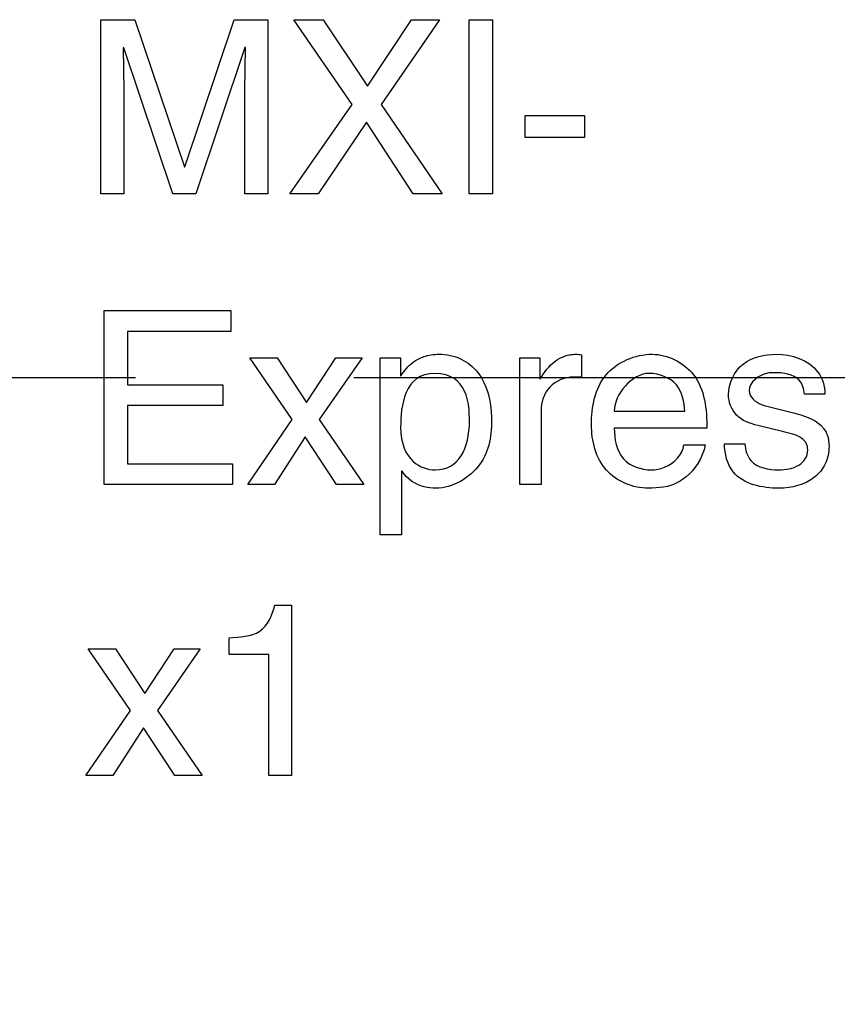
# Model space of a CAD drawing. Header units: inches. Extents: x 0 to 34, y 0 to 22.
# Tile 38 of 43: x 26.876 to 27.11, y 14.572 to 14.854. Entities that reach past the tile are written whole.
import ezdxf

# ---------------------------------------------------------------- set-up
doc = ezdxf.new("R2010")
doc.units = ezdxf.units.IN
doc.header["$LTSCALE"] = 1.87
doc.header["$MEASUREMENT"] = 0
doc.linetypes.add('CENTER', pattern=[0.6, 0.375, -0.075, 0.075, -0.075])
doc.layers.get('0').update_dxf_attribs({"linetype": 'CONTINUOUS'})
for name, color, linetype in [('02___PRT_ALL_AXES', 7, 'CONTINUOUS'), ('DATUMCURVES', 7, 'CONTINUOUS'), ('DIMENSIONS', 7, 'CONTINUOUS')]:
    doc.layers.add(name, color=color, linetype=linetype)
doc.styles.get("Standard").update_dxf_attribs({"font": 'txt', "width": 0.8})
doc.dimstyles.new('DIMSTYLE_1', dxfattribs={"dimtxt": 0.125, "dimasz": 0.18, "dimexe": 0.18, "dimexo": 0.0625, "dimgap": 0.09, "dimtad": 0, "dimtih": 1, "dimtoh": 1, "dimlfac": 2, "dimzin": 4, "dimdsep": 46, "dimtxsty": 'STANDARD', "dimblk": '_FILLED', "dimblk1": '_FILLED', "dimblk2": '_FILLED', "dimcen": 0.09, "dimadec": 0, "dimazin": 0, "dimtfac": 1, "dimtofl": 0, "dimtmove": 0, "dimatfit": 3, "dimldrblk": '_FILLED', "dimfxl": 1, "dimtolj": 1, "dimtzin": 4, "dimarcsym": 0})

# ---------------------------------------------------------------- blocks, each defined once
blk = doc.blocks.new('_FILLED')
at = {"color": 0, "linetype": 'BYBLOCK'}
blk.add_solid([(0, 0), (-1, 0.1736), (-1, -0.1736)], dxfattribs=at)
blk = doc.blocks.new('*D15')
at = {"layer": 'DIMENSIONS', "color": 2, "linetype": 'CONTINUOUS'}
for p, q in [((26.97179, 14.75195), (30.97124, 14.75195)), ((30.84624, 14.75195), (30.84624, 14.03958)), ((30.84624, 12.7147), (30.84624, 13.60208)), ((29.29774, 12.7147), (30.97124, 12.7147))]:
    blk.add_line(p, q, dxfattribs=at)
at = {"layer": 'DIMENSIONS', "color": 2, "linetype": 'CONTINUOUS', "xscale": 0.18, "yscale": 0.18, "zscale": 0.18}
for p, rotation in [((30.84624, 14.75195), 90), ((30.84624, 12.7147), 270)]:
    blk.add_blockref('_FILLED', p, dxfattribs=dict(at, rotation=rotation))
at = {"layer": 'DIMENSIONS', "color": 2, "linetype": 'CONTINUOUS', "insert": (30.69624, 13.97708), "char_height": 0.125, "width": 0.7, "attachment_point": 2, "line_spacing_factor": 0.9}
blk.add_mtext('4.07\\P[103.5]', dxfattribs=at)

msp = doc.modelspace()

# ---------------------------------------------------------------- linework, layer by layer
at = {"layer": '02___PRT_ALL_AXES', "color": 7, "linetype": 'CENTER'}
msp.add_line((26.78424, 14.75195), (26.90929, 14.75195), dxfattribs=at)
at = {"layer": 'DATUMCURVES', "color": 40, "linetype": 'CONTINUOUS'}
for p, q in [((26.8994, 14.80459), (26.8994, 14.85443)), ((26.8994, 14.85443), (26.90905, 14.85443)), ((26.90905, 14.85443), (26.92328, 14.81229)), ((26.92341, 14.81229), (26.93757, 14.85443)), ((26.93757, 14.85443), (26.94715, 14.85443)), ((26.94715, 14.85443), (26.94715, 14.80459)), ((26.97134, 14.83013), (26.95461, 14.85443)), ((26.95461, 14.85443), (26.96308, 14.85443)), ((26.96308, 14.85443), (26.9757, 14.83534)), ((26.9757, 14.83534), (26.98834, 14.85443)), ((26.99639, 14.85443), (26.97966, 14.83013)), ((26.98834, 14.85443), (26.99639, 14.85443)), ((27.00481, 14.80459), (27.00481, 14.85443)), ((27.00481, 14.85443), (27.01155, 14.85443)), ((27.01155, 14.85443), (27.01155, 14.80459)), ((26.90592, 14.84637), (26.90578, 14.84637)), ((26.90578, 14.84637), (26.90592, 14.83402)), ((26.91994, 14.80459), (26.90592, 14.84637)), ((26.94062, 14.84644), (26.9266, 14.80459)), ((26.94076, 14.84644), (26.94062, 14.84644)), ((26.94062, 14.83402), (26.94076, 14.84644)), ((26.90592, 14.83402), (26.90592, 14.80459)), ((26.94062, 14.80459), (26.94062, 14.83402)), ((26.95349, 14.80459), (26.97134, 14.83013)), ((26.97966, 14.83013), (26.99715, 14.80459)), ((27.02086, 14.82069), (27.02086, 14.82694)), ((27.02086, 14.82694), (27.03786, 14.82694)), ((27.03786, 14.82694), (27.03786, 14.82069)), ((26.97543, 14.82506), (26.96162, 14.80459)), ((26.98883, 14.80459), (26.97543, 14.82506)), ((27.03786, 14.82069), (27.02086, 14.82069)), ((26.92328, 14.81229), (26.92341, 14.81229)), ((26.90592, 14.80459), (26.8994, 14.80459)), ((26.9266, 14.80459), (26.91994, 14.80459)), ((26.94715, 14.80459), (26.94062, 14.80459)), ((26.96162, 14.80459), (26.95349, 14.80459)), ((26.99715, 14.80459), (26.98883, 14.80459)), ((27.01155, 14.80459), (27.00481, 14.80459)), ((26.9003, 14.72126), (26.9003, 14.77109)), ((26.9003, 14.77109), (26.9366, 14.77109)), ((26.9366, 14.77109), (26.9366, 14.76512)), ((26.90703, 14.76512), (26.90703, 14.74985)), ((26.9366, 14.76512), (26.90703, 14.76512)), ((27.03702, 14.75839), (27.03702, 14.75207)), ((26.94204, 14.75756), (26.94988, 14.75756)), ((26.95419, 14.73993), (26.94204, 14.75756)), ((26.94988, 14.75756), (26.95828, 14.74479)), ((26.95828, 14.74479), (26.96668, 14.75756)), ((26.97417, 14.75756), (26.96189, 14.73993)), ((26.96668, 14.75756), (26.97417, 14.75756)), ((26.9794, 14.70689), (26.9794, 14.75756)), ((26.9794, 14.75756), (26.98516, 14.75756)), ((26.98516, 14.75756), (26.98516, 14.75242)), ((27.01932, 14.72126), (27.01932, 14.75756)), ((27.01932, 14.75756), (27.02509, 14.75756)), ((27.02509, 14.75756), (27.02509, 14.75152)), ((26.90703, 14.74985), (26.93431, 14.74985)), ((26.93431, 14.74985), (26.93431, 14.74388)), ((26.98516, 14.75242), (26.9853, 14.75242)), ((27.02509, 14.75152), (27.02522, 14.75152)), ((27.03702, 14.75207), (27.03474, 14.75207)), ((27.10674, 14.74721), (27.10085, 14.74721)), ((26.90703, 14.74388), (26.90703, 14.72722)), ((26.93431, 14.74388), (26.90703, 14.74388)), ((27.02543, 14.74235), (27.02543, 14.72126)), ((27.04641, 14.74229), (27.06661, 14.74229)), ((27.09161, 14.74333), (27.09772, 14.7418)), ((26.94142, 14.72126), (26.95419, 14.73993)), ((26.96189, 14.73993), (26.97466, 14.72126)), ((27.07292, 14.73743), (27.04641, 14.73743)), ((27.09459, 14.73646), (27.08752, 14.73819)), ((26.95786, 14.73493), (26.94912, 14.72126)), ((26.96689, 14.72126), (26.95786, 14.73493)), ((27.07794, 14.73292), (27.08384, 14.73292)), ((27.06633, 14.73264), (27.07244, 14.73264)), ((26.90703, 14.72722), (26.93708, 14.72722)), ((26.93708, 14.72722), (26.93708, 14.72126)), ((26.9855, 14.72507), (26.9855, 14.70689)), ((26.98565, 14.72507), (26.9855, 14.72507)), ((26.93708, 14.72126), (26.9003, 14.72126)), ((26.94912, 14.72126), (26.94142, 14.72126)), ((26.97466, 14.72126), (26.96689, 14.72126)), ((27.02543, 14.72126), (27.01932, 14.72126)), ((26.9855, 14.70689), (26.9794, 14.70689)), ((26.94918, 14.68672), (26.95397, 14.68672)), ((26.95397, 14.68672), (26.95397, 14.63792)), ((26.93607, 14.67256), (26.93607, 14.67742)), ((26.89572, 14.67422), (26.90356, 14.67422)), ((26.90787, 14.65659), (26.89572, 14.67422)), ((26.90356, 14.67422), (26.91196, 14.66145)), ((26.91196, 14.66145), (26.92036, 14.67422)), ((26.92785, 14.67422), (26.91557, 14.65659)), ((26.92036, 14.67422), (26.92785, 14.67422)), ((26.94744, 14.67256), (26.93607, 14.67256)), ((26.94744, 14.63792), (26.94744, 14.67256)), ((26.8951, 14.63792), (26.90787, 14.65659)), ((26.91557, 14.65659), (26.92834, 14.63792)), ((26.91154, 14.6516), (26.9028, 14.63792)), ((26.92057, 14.63792), (26.91154, 14.6516)), ((26.9028, 14.63792), (26.8951, 14.63792)), ((26.92834, 14.63792), (26.92057, 14.63792)), ((26.95397, 14.63792), (26.94744, 14.63792))]:
    msp.add_line(p, q, dxfattribs=at)
for points, knots in [([(26.9853, 14.75242), (26.98629, 14.75384), (26.98814, 14.75617), (26.99206, 14.75823), (26.99688, 14.75889), (27.00264, 14.75776), (27.00965, 14.75198), (27.01214, 14.74036), (27.01064, 14.73091), (27.00791, 14.7271)], [0, 0, 0, 0, 0.098323, 0.164011, 0.245576, 0.369889, 0.485121, 0.739481, 1, 1, 1, 1]), ([(27.02522, 14.75152), (27.02634, 14.75345), (27.02836, 14.75617), (27.03174, 14.75801), (27.0338, 14.75851), (27.03541, 14.75865), (27.03651, 14.75854), (27.03702, 14.75839)], [0, 0, 0, 0, 0.45774, 0.668516, 0.776477, 0.890053, 1, 1, 1, 1]), ([(27.03989, 14.7384), (27.03989, 14.74337), (27.0418, 14.75421), (27.05248, 14.7586), (27.0573, 14.7586)], [0, 0, 0, 0, 0.507835, 1, 1, 1, 1]), ([(27.0573, 14.7586), (27.06166, 14.7586), (27.07192, 14.75349), (27.07292, 14.74272), (27.07292, 14.73743)], [0, 0, 0, 0, 0.451668, 1, 1, 1, 1]), ([(27.07912, 14.74701), (27.07912, 14.75025), (27.0824, 14.75726), (27.08955, 14.7586), (27.09286, 14.7586)], [0, 0, 0, 0, 0.494353, 1, 1, 1, 1]), ([(27.09286, 14.7586), (27.09714, 14.7586), (27.10465, 14.75623), (27.10674, 14.74945), (27.10674, 14.74721)], [0, 0, 0, 0, 0.656876, 1, 1, 1, 1]), ([(27.06661, 14.74229), (27.06644, 14.74491), (27.06531, 14.75086), (27.05927, 14.75311), (27.05647, 14.75311)], [0, 0, 0, 0, 0.484657, 1, 1, 1, 1]), ([(27.09223, 14.75332), (27.09159, 14.75332), (27.08861, 14.75317), (27.08502, 14.75061), (27.08502, 14.74819)], [0, 0, 0, 0, 0.209475, 1, 1, 1, 1]), ([(27.10085, 14.74721), (27.1008, 14.7486), (27.09945, 14.75279), (27.09473, 14.75332), (27.09223, 14.75332)], [0, 0, 0, 0, 0.357509, 1, 1, 1, 1]), ([(27.03474, 14.75207), (27.03228, 14.75207), (27.02708, 14.75), (27.02543, 14.74478), (27.02543, 14.74235)], [0, 0, 0, 0, 0.503028, 1, 1, 1, 1]), ([(27.08752, 14.73819), (27.08532, 14.73873), (27.08088, 14.74029), (27.07912, 14.74492), (27.07912, 14.74701)], [0, 0, 0, 0, 0.521103, 1, 1, 1, 1]), ([(27.08502, 14.74819), (27.08502, 14.74639), (27.08791, 14.74402), (27.0906, 14.74358), (27.09161, 14.74333)], [0, 0, 0, 0, 0.631726, 1, 1, 1, 1]), ([(27.09772, 14.7418), (27.10055, 14.7411), (27.10469, 14.73991), (27.10767, 14.73555), (27.10813, 14.73161), (27.10725, 14.72711), (27.10273, 14.72155), (27.09714, 14.72022), (27.09356, 14.72022)], [0, 0, 0, 0, 0.2429, 0.3303, 0.423564, 0.566946, 0.701358, 1, 1, 1, 1]), ([(27.05613, 14.72022), (27.05179, 14.72022), (27.04221, 14.72409), (27.03989, 14.73383), (27.03989, 14.7384)], [0, 0, 0, 0, 0.486961, 1, 1, 1, 1]), ([(27.04641, 14.73743), (27.04641, 14.73436), (27.04754, 14.72766), (27.05412, 14.72549), (27.05696, 14.72549)], [0, 0, 0, 0, 0.519658, 1, 1, 1, 1]), ([(27.09349, 14.72549), (27.09548, 14.72549), (27.09849, 14.72593), (27.10138, 14.72855), (27.10197, 14.73098), (27.10161, 14.73319), (27.09916, 14.73551), (27.0965, 14.73597), (27.09459, 14.73646)], [0, 0, 0, 0, 0.285588, 0.408589, 0.53741, 0.628349, 0.716651, 1, 1, 1, 1]), ([(27.09356, 14.72022), (27.08891, 14.72022), (27.07986, 14.72201), (27.07807, 14.73013), (27.07794, 14.73292)], [0, 0, 0, 0, 0.624742, 1, 1, 1, 1]), ([(27.08384, 14.73292), (27.08396, 14.73123), (27.08524, 14.72637), (27.09069, 14.72549), (27.09349, 14.72549)], [0, 0, 0, 0, 0.376132, 1, 1, 1, 1]), ([(27.05696, 14.72549), (27.05827, 14.72549), (27.06233, 14.72618), (27.06611, 14.72983), (27.06633, 14.73264)], [0, 0, 0, 0, 0.317766, 1, 1, 1, 1]), ([(27.07244, 14.73264), (27.07236, 14.73201), (27.0713, 14.72815), (27.06877, 14.72457), (27.06598, 14.72271)], [0, 0, 0, 0, 0.159507, 1, 1, 1, 1]), ([(26.99529, 14.72022), (26.99417, 14.72022), (26.99048, 14.72058), (26.987, 14.72288), (26.98565, 14.72507)], [0, 0, 0, 0, 0.302652, 1, 1, 1, 1]), ([(27.06598, 14.72271), (27.06552, 14.72241), (27.06261, 14.72059), (27.05899, 14.72022), (27.05613, 14.72022)], [0, 0, 0, 0, 0.162306, 1, 1, 1, 1]), ([(26.93607, 14.67742), (26.93905, 14.67763), (26.94573, 14.67764), (26.9485, 14.68393), (26.94918, 14.68672)], [0, 0, 0, 0, 0.511005, 1, 1, 1, 1])]:
    msp.add_open_spline(points, degree=3, knots=knots, dxfattribs=at)
for points in [[(26.99501, 14.75311), (26.9862, 14.75311), (26.98523, 14.74361), (26.98523, 14.73771)], [(27.00494, 14.73951), (27.00494, 14.74416), (27.00445, 14.75311), (26.99501, 14.75311)], [(27.05647, 14.75311), (27.05155, 14.75311), (27.04641, 14.74721), (27.04641, 14.74229)], [(26.99515, 14.72549), (27.00181, 14.72549), (27.00494, 14.73153), (27.00494, 14.73951)], [(26.98523, 14.73771), (26.98523, 14.72806), (26.99127, 14.72549), (26.99515, 14.72549)], [(27.00791, 14.7271), (27.00506, 14.72313), (27.00008, 14.72022), (26.99529, 14.72022)]]:
    msp.add_open_spline(points, degree=3, dxfattribs=at)

# ---------------------------------------------------------------- dimensions: what is measured, and where the dimension line sits
at = {"layer": 'DIMENSIONS', "color": 2, "linetype": 'CONTINUOUS'}
dim = msp.add_linear_dim(base=(30.84624, 12.7147), p1=(26.97179, 14.75195), p2=(29.29774, 12.7147), angle=270, dimstyle='DIMSTYLE_1', dxfattribs=at)
dim.commit()
dim.dimension.update_dxf_attribs({"geometry": '*D15', "text_midpoint": (30.72124, 13.82083), "dimtype": 160})

doc.saveas('drawing.dxf')
